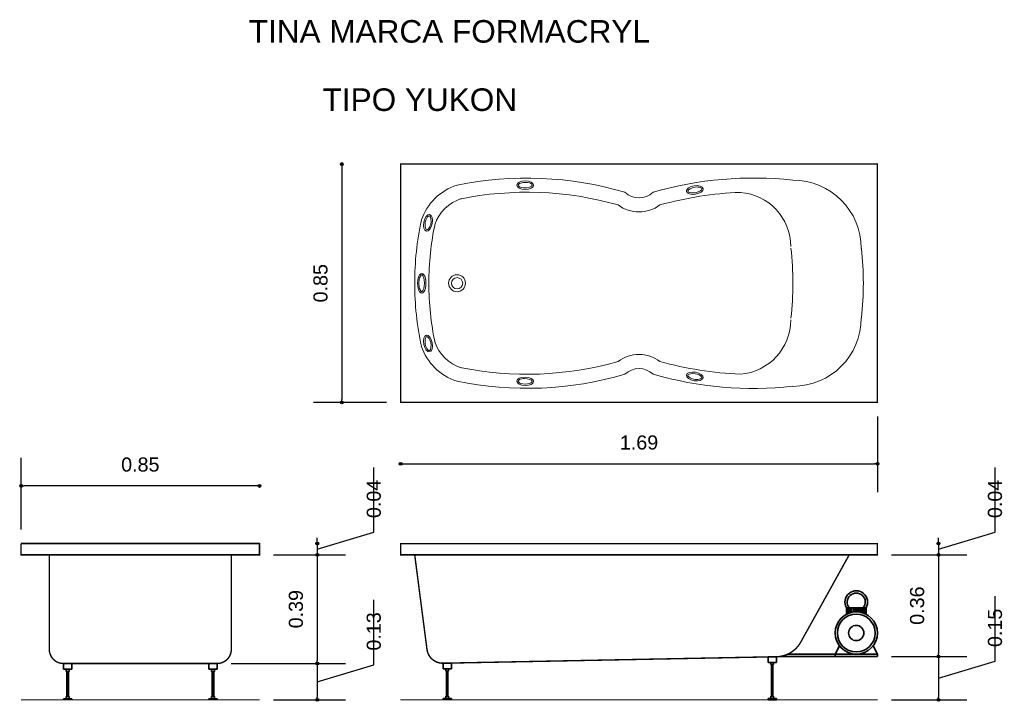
# Model space of a CAD drawing. Extents: x 170.12 to 173.61, y 181.8 to 184.22.
import ezdxf

# ---------------------------------------------------------------- set-up
doc = ezdxf.new("R2010")
doc.units = 0
doc.header["$MEASUREMENT"] = 0
doc.layers.add('CONTORNO', color=170, linetype='Continuous', lineweight=15)
for name, color, linetype, lineweight, plot in [('cotas', 3, 'Continuous', 13, False), ('muebles', 2, 'Continuous', 18, False), ('rotulos', 1, 'Continuous', 25, False), ('TRAZO', 7, 'Continuous', 35, False)]:
    doc.layers.add(name, color=color, linetype=linetype, lineweight=lineweight, plot=plot)
doc.styles.add('cotas', font='ARIAL.TTF')
doc.styles.add('rotulo', font='swissko.ttf')
doc.dimstyles.new('ISO-25', dxfattribs={"dimtxt": 2.4, "dimasz": 1, "dimexe": 1.25, "dimexo": 0.625, "dimtad": 1, "dimrnd": 0.0215, "dimtxsty": 'cotas', "dimblk": 'ORIGIN2', "dimcen": 1, "dimazin": 0, "dimtfac": 1, "dimtmove": 0, "dimatfit": 3, "dimldrblk": 'ORIGIN2', "dimfxl": 0, "dimlwe": 0, "dimarcsym": 0})

# ---------------------------------------------------------------- blocks, each defined once
blk = doc.blocks.new('_Origin2')
at = {"color": 0, "lineweight": -2}
blk.add_line((-0.5, 0), (-1, 0), dxfattribs=at)
for radius in [0.5, 0.25]:
    blk.add_circle((0, 0), radius, dxfattribs=at)
blk = doc.blocks.new('*D1')
at = {"color": 0, "linetype": 'ByBlock'}
for p, q in [((171.259, 183.6979), (171.259, 182.8729)), ((171.4173, 182.8629), (171.159, 182.8629))]:
    blk.add_line(p, q, dxfattribs=at)
at = {"layer": 'Defpoints', "color": 0, "linetype": 'ByBlock'}
for p in [(171.4673, 183.7079), (171.259, 182.8629), (171.4673, 182.8629)]:
    blk.add_point(p, dxfattribs=at)
at = {"color": 0, "linetype": 'ByBlock', "xscale": 0.01, "yscale": 0.01, "zscale": 0.01}
for p, rotation in [((171.259, 183.7079), 90), ((171.259, 182.8629), 270)]:
    blk.add_blockref('_Origin2', p, dxfattribs=dict(at, rotation=rotation))
at = {"color": 0, "linetype": 'ByBlock', "insert": (171.1835, 183.2854), "char_height": 0.05, "attachment_point": 5, "rotation": 90, "style": 'cotas'}
blk.add_mtext('0.85', dxfattribs=at)
blk = doc.blocks.new('*D3')
at = {"color": 0, "linetype": 'ByBlock'}
for p, q in [((173.1573, 182.8129), (173.1573, 182.5453)), ((171.4773, 182.6453), (173.1473, 182.6453))]:
    blk.add_line(p, q, dxfattribs=at)
at = {"layer": 'Defpoints', "color": 0, "linetype": 'ByBlock'}
for p in [(171.4673, 182.8629), (173.1573, 182.8629), (173.1573, 182.6453)]:
    blk.add_point(p, dxfattribs=at)
at = {"color": 0, "linetype": 'ByBlock', "xscale": 0.01, "yscale": 0.01, "zscale": 0.01, "rotation": 180}
blk.add_blockref('_Origin2', (171.4673, 182.6453), dxfattribs=at)
at = {"color": 0, "linetype": 'ByBlock', "xscale": 0.01, "yscale": 0.01, "zscale": 0.01}
blk.add_blockref('_Origin2', (173.1573, 182.6453), dxfattribs=at)
at = {"color": 0, "linetype": 'ByBlock', "insert": (172.3123, 182.7208), "char_height": 0.05, "attachment_point": 5, "style": 'cotas'}
blk.add_mtext('1.69', dxfattribs=at)
blk = doc.blocks.new('*D6')
at = {"color": 0, "linetype": 'ByBlock'}
for p, q in [((171.3725, 181.9336), (171.3725, 182.1634)), ((171.172, 181.8734), (171.3725, 181.9336)), ((171.172, 181.9279), (171.172, 181.8189)), ((171.0173, 181.8089), (171.272, 181.8089))]:
    blk.add_line(p, q, dxfattribs=at)
at = {"layer": 'Defpoints', "color": 0, "linetype": 'ByBlock'}
for p in [(170.8173, 181.9379), (170.9673, 181.8089), (171.172, 181.8089)]:
    blk.add_point(p, dxfattribs=at)
at = {"color": 0, "linetype": 'ByBlock', "xscale": 0.01, "yscale": 0.01, "zscale": 0.01}
for p, rotation in [((171.172, 181.9379), 90), ((171.172, 181.8089), 270)]:
    blk.add_blockref('_Origin2', p, dxfattribs=dict(at, rotation=rotation))
at = {"color": 0, "linetype": 'ByBlock', "insert": (171.3725, 181.9836), "char_height": 0.05, "attachment_point": 4, "rotation": 90, "style": 'cotas'}
blk.add_mtext('0.13', dxfattribs=at)
blk = doc.blocks.new('*D5')
at = {"color": 0, "linetype": 'ByBlock'}
for p, q in [((171.172, 182.3129), (171.172, 181.9479)), ((170.8673, 181.9379), (171.272, 181.9379))]:
    blk.add_line(p, q, dxfattribs=at)
at = {"layer": 'Defpoints', "color": 0, "linetype": 'ByBlock'}
for p in [(170.9673, 182.3229), (170.8173, 181.9379), (171.172, 181.9379)]:
    blk.add_point(p, dxfattribs=at)
at = {"color": 0, "linetype": 'ByBlock', "xscale": 0.01, "yscale": 0.01, "zscale": 0.01}
for p, rotation in [((171.172, 182.3229), 90), ((171.172, 181.9379), 270)]:
    blk.add_blockref('_Origin2', p, dxfattribs=dict(at, rotation=rotation))
at = {"color": 0, "linetype": 'ByBlock', "insert": (171.0964, 182.1304), "char_height": 0.05, "attachment_point": 5, "rotation": 90, "style": 'cotas'}
blk.add_mtext('0.39', dxfattribs=at)
blk = doc.blocks.new('*D4')
at = {"color": 0, "linetype": 'ByBlock'}
for p, q in [((171.3725, 182.4031), (171.3725, 182.6327)), ((171.172, 182.3429), (171.3725, 182.4031)), ((171.172, 182.3729), (171.172, 182.3829)), ((171.172, 182.3629), (171.172, 182.3229)), ((171.172, 182.3629), (171.172, 182.3229)), ((171.0173, 182.3229), (171.272, 182.3229)), ((171.172, 182.3129), (171.172, 182.3029))]:
    blk.add_line(p, q, dxfattribs=at)
at = {"layer": 'Defpoints', "color": 0, "linetype": 'ByBlock'}
for p in [(170.9673, 182.3629), (170.9673, 182.3229), (171.172, 182.3229)]:
    blk.add_point(p, dxfattribs=at)
at = {"color": 0, "linetype": 'ByBlock', "xscale": 0.01, "yscale": 0.01, "zscale": 0.01}
for p, rotation in [((171.172, 182.3629), 270), ((171.172, 182.3229), 90)]:
    blk.add_blockref('_Origin2', p, dxfattribs=dict(at, rotation=rotation))
at = {"color": 0, "linetype": 'ByBlock', "insert": (171.3725, 182.4531), "char_height": 0.05, "attachment_point": 4, "rotation": 90, "style": 'cotas'}
blk.add_mtext('0.04', dxfattribs=at)
blk = doc.blocks.new('*D2')
at = {"color": 0, "linetype": 'ByBlock'}
for p, q in [((170.1223, 182.4129), (170.1223, 182.667)), ((170.9573, 182.567), (170.1323, 182.567))]:
    blk.add_line(p, q, dxfattribs=at)
at = {"layer": 'Defpoints', "color": 0, "linetype": 'ByBlock'}
for p in [(170.1223, 182.567), (170.1223, 182.3629), (170.9673, 182.3629)]:
    blk.add_point(p, dxfattribs=at)
at = {"color": 0, "linetype": 'ByBlock', "xscale": 0.01, "yscale": 0.01, "zscale": 0.01, "rotation": 180}
blk.add_blockref('_Origin2', (170.1223, 182.567), dxfattribs=at)
at = {"color": 0, "linetype": 'ByBlock', "xscale": 0.01, "yscale": 0.01, "zscale": 0.01}
blk.add_blockref('_Origin2', (170.9673, 182.567), dxfattribs=at)
at = {"color": 0, "linetype": 'ByBlock', "insert": (170.5448, 182.6426), "char_height": 0.05, "attachment_point": 5, "style": 'cotas'}
blk.add_mtext('0.85', dxfattribs=at)
blk = doc.blocks.new('*D9')
at = {"color": 0, "linetype": 'ByBlock'}
for p, q in [((173.5741, 181.9461), (173.5741, 182.1763)), ((173.3736, 181.9529), (173.3736, 181.8189)), ((173.3736, 181.8859), (173.5741, 181.9461)), ((173.2073, 181.8089), (173.4736, 181.8089))]:
    blk.add_line(p, q, dxfattribs=at)
at = {"layer": 'Defpoints', "color": 0, "linetype": 'ByBlock'}
for p in [(173.1573, 181.9629), (173.1573, 181.8089), (173.3736, 181.8089)]:
    blk.add_point(p, dxfattribs=at)
at = {"color": 0, "linetype": 'ByBlock', "xscale": 0.01, "yscale": 0.01, "zscale": 0.01}
for p, rotation in [((173.3736, 181.9629), 90), ((173.3736, 181.8089), 270)]:
    blk.add_blockref('_Origin2', p, dxfattribs=dict(at, rotation=rotation))
at = {"color": 0, "linetype": 'ByBlock', "insert": (173.5741, 181.9961), "char_height": 0.05, "attachment_point": 4, "rotation": 90, "style": 'cotas'}
blk.add_mtext('0.15', dxfattribs=at)
blk = doc.blocks.new('*D8')
at = {"color": 0, "linetype": 'ByBlock'}
for p, q in [((173.3736, 182.3129), (173.3736, 181.9729)), ((173.2073, 181.9629), (173.4736, 181.9629))]:
    blk.add_line(p, q, dxfattribs=at)
at = {"layer": 'Defpoints', "color": 0, "linetype": 'ByBlock'}
for p in [(173.1573, 182.3229), (173.1573, 181.9629), (173.3736, 181.9629)]:
    blk.add_point(p, dxfattribs=at)
at = {"color": 0, "linetype": 'ByBlock', "xscale": 0.01, "yscale": 0.01, "zscale": 0.01}
for p, rotation in [((173.3736, 182.3229), 90), ((173.3736, 181.9629), 270)]:
    blk.add_blockref('_Origin2', p, dxfattribs=dict(at, rotation=rotation))
at = {"color": 0, "linetype": 'ByBlock', "insert": (173.2981, 182.1429), "char_height": 0.05, "attachment_point": 5, "rotation": 90, "style": 'cotas'}
blk.add_mtext('0.36', dxfattribs=at)
blk = doc.blocks.new('*D7')
at = {"color": 0, "linetype": 'ByBlock'}
for p, q in [((173.5741, 182.4031), (173.5741, 182.6327)), ((173.3736, 182.3429), (173.5741, 182.4031)), ((173.3736, 182.3729), (173.3736, 182.3829)), ((173.3736, 182.3629), (173.3736, 182.3229)), ((173.3736, 182.3629), (173.3736, 182.3229)), ((173.2073, 182.3229), (173.4736, 182.3229)), ((173.3736, 182.3129), (173.3736, 182.3029))]:
    blk.add_line(p, q, dxfattribs=at)
at = {"layer": 'Defpoints', "color": 0, "linetype": 'ByBlock'}
for p in [(173.1573, 182.3629), (173.1573, 182.3229), (173.3736, 182.3229)]:
    blk.add_point(p, dxfattribs=at)
at = {"color": 0, "linetype": 'ByBlock', "xscale": 0.01, "yscale": 0.01, "zscale": 0.01}
for p, rotation in [((173.3736, 182.3629), 270), ((173.3736, 182.3229), 90)]:
    blk.add_blockref('_Origin2', p, dxfattribs=dict(at, rotation=rotation))
at = {"color": 0, "linetype": 'ByBlock', "insert": (173.5741, 182.4531), "char_height": 0.05, "attachment_point": 4, "rotation": 90, "style": 'cotas'}
blk.add_mtext('0.04', dxfattribs=at)

msp = doc.modelspace()

# ---------------------------------------------------------------- linework, layer by layer
at = {"layer": 'CONTORNO'}
for p, q in [((170.9673, 181.8089), (170.1223, 181.8089)), ((173.1573, 181.8089), (171.4673, 181.8089))]:
    msp.add_line(p, q, dxfattribs=at)
at = {"layer": 'CONTORNO', "const_width": 0.005}
for points in [[(173.1573, 183.2854), (173.1573, 183.7079), (171.4673, 183.7079), (171.4673, 183.2854)], [(173.1573, 183.2854), (173.1573, 182.8629), (171.4673, 182.8629), (171.4673, 183.2854)]]:
    msp.add_lwpolyline(points, dxfattribs=at)
for points in [[(170.1223, 182.3629), (170.9673, 182.3629), (170.9673, 182.3229), (170.8673, 182.3229), (170.8673, 181.9879, -0.414214), (170.8173, 181.9379), (170.2723, 181.9379, -0.414214), (170.2223, 181.9879), (170.2223, 182.3229), (170.1223, 182.3229), (170.1223, 182.3629)], [(172.8854, 182.0135), (173.0573, 182.3229), (173.1573, 182.3229), (173.1573, 182.3629), (171.4673, 182.3629), (171.4673, 182.3229), (171.5173, 182.3229), (171.5608, 181.9878, 0.382416), (171.6176, 181.9389), (172.7995, 181.9618, 0.267178), (172.8854, 182.0135, 9.336412)]]:
    msp.add_lwpolyline(points, format="xyb", dxfattribs=at)
at = {"layer": 'muebles'}
for centre, radius, start, end in [((171.7265, 183.4463), 0.1957, 107.623, 161.6463), ((171.9148, 182.4254), 1.2325, 73.6236, 101.5844), ((172.7189, 182.3716), 1.2867, 83.825, 106.0889), ((172.8573, 183.4079), 0.2429, 0, 90), ((171.9148, 182.4254), 1.1825, 74.1246, 101.5844), ((172.3123, 183.6604), 0.0725, 226.3972, 313.6028), ((172.7189, 182.3716), 1.2367, 92.2005, 105.6044), ((172.6573, 183.415), 0.1929, 0, 85.8149), ((171.7265, 183.4463), 0.1457, 107.623, 161.6463), ((172.3123, 183.6604), 0.1225, 232.8189, 307.114), ((172.5824, 183.2854), 1.0651, 167.9416, 180), ((172.5824, 183.2854), 1.0151, 167.9416, 180), ((171.8423, 183.2925), 1.0151, 359.601, 6.6046), ((172.0422, 183.2854), 1.0651, 360, 6.6046), ((171.6673, 183.2854), 0.03, 0, 180), ((172.5824, 183.2854), 1.0651, 180, 192.0584), ((172.5824, 183.2854), 1.0151, 180, 192.0584), ((171.6673, 183.2854), 0.03, 180, 0), ((171.6673, 183.2854), 0.02, 0, 180), ((171.6673, 183.2854), 0.02, 180, 0), ((171.8423, 183.2783), 1.0151, 353.3954, 0.399), ((172.0422, 183.2854), 1.0651, 353.3954, 0), ((172.6573, 183.1558), 0.1929, 274.1851, 0), ((172.8573, 183.1629), 0.2429, 270, 0), ((171.7265, 183.1245), 0.1457, 198.3537, 252.377), ((171.7265, 183.1245), 0.1957, 198.3537, 252.377), ((172.3123, 182.9104), 0.1225, 52.886, 127.1811), ((171.9148, 184.1454), 1.1825, 258.4156, 285.8754), ((172.7189, 184.1993), 1.2367, 254.3956, 267.7995), ((171.9148, 184.1454), 1.2325, 258.4156, 286.3764), ((172.3123, 182.9104), 0.0725, 46.3972, 133.6028), ((172.7189, 184.1993), 1.2867, 253.9111, 276.175)]:
    msp.add_arc(centre, radius, start, end, dxfattribs=at)
for centre, major_axis, ratio in [((171.9089, 183.6329), (-0.03, -0.0005), 0.49975), ((172.5098, 183.6159), (0.0298, 0.0046), 0.499325), ((171.5645, 183.4994), (-0.0058, -0.0296), 0.499292)]:
    msp.add_ellipse(centre, major_axis=major_axis, ratio=ratio, dxfattribs=at)
msp.add_ellipse((171.5423, 183.2854), major_axis=(0, 0.035), ratio=0.428511, start_param=4.712389, end_param=7.853982, dxfattribs=at)
at = {"layer": 'muebles', "extrusion": (0, 0, -1)}
msp.add_ellipse((171.5423, 183.2854), major_axis=(0, -0.035), ratio=0.428511, start_param=4.712389, end_param=7.853982, dxfattribs=at)
for centre, major_axis, ratio in [((171.5645, 183.0714), (-0.0058, 0.0296), 0.499292), ((172.5098, 182.955), (0.0298, -0.0046), 0.499325), ((171.9089, 182.9379), (-0.03, 0.0005), 0.49975)]:
    msp.add_ellipse(centre, major_axis=major_axis, ratio=ratio, dxfattribs=at)
at = {"layer": 'muebles'}
for points, knots in [([(171.8839, 183.6325), (171.8839, 183.6312), (171.8851, 183.629), (171.8933, 183.6247), (171.8998, 183.6231), (171.9198, 183.6225), (171.9324, 183.629), (171.9348, 183.6348), (171.9327, 183.6381), (171.9155, 183.6436), (171.9024, 183.6434), (171.8866, 183.6379), (171.8839, 183.6341), (171.8839, 183.6325)], [0, 0, 0, 0, 0.738817, 0.738817, 1.477633, 1.477633, 2.930809, 2.930809, 4.11271, 4.11271, 5.294611, 5.294611, 6.283185, 6.283185, 6.283185, 6.283185]), ([(172.5346, 183.6197), (172.5345, 183.621), (172.5329, 183.623), (172.5242, 183.6262), (172.5175, 183.6269), (172.4975, 183.6247), (172.4858, 183.6166), (172.4842, 183.6105), (172.4867, 183.6075), (172.5045, 183.6043), (172.5175, 183.6062), (172.5326, 183.6139), (172.5349, 183.6181), (172.5346, 183.6197)], [0, 0, 0, 0, 0.73836, 0.73836, 1.47672, 1.47672, 2.927881, 2.927881, 4.107706, 4.107706, 5.287532, 5.287532, 6.283185, 6.283185, 6.283185, 6.283185]), ([(171.5597, 183.4747), (171.5609, 183.4744), (171.5634, 183.4752), (171.5694, 183.4823), (171.5723, 183.4883), (171.577, 183.5079), (171.5734, 183.5216), (171.5682, 183.5252), (171.5645, 183.5239), (171.5555, 183.5083), (171.5529, 183.4955), (171.5549, 183.4786), (171.5581, 183.475), (171.5597, 183.4747)], [0, 0, 0, 0, 0.738295, 0.738295, 1.476589, 1.476589, 2.927767, 2.927767, 4.107558, 4.107558, 5.287349, 5.287349, 6.283185, 6.283185, 6.283185, 6.283185]), ([(171.5523, 183.2854), (171.5523, 183.2858), (171.5523, 183.2862), (171.5521, 183.2998), (171.5472, 183.3121), (171.5432, 183.3153), (171.5427, 183.3154), (171.5423, 183.3154), (171.5416, 183.3154), (171.5397, 183.3146), (171.5356, 183.3073), (171.5337, 183.3014), (171.5325, 183.2917), (171.5324, 183.2885), (171.5324, 183.2854)], [4.712372, 4.712372, 4.712372, 4.712372, 4.748921, 4.748921, 5.955834, 5.955834, 6.283185, 6.283185, 6.283185, 6.925592, 6.925592, 7.567999, 7.567999, 7.854762, 7.854762, 7.854762, 7.854762]), ([(171.5523, 183.2854), (171.5523, 183.285), (171.5523, 183.2846), (171.5521, 183.271), (171.5472, 183.2587), (171.5432, 183.2555), (171.5427, 183.2554), (171.5423, 183.2554), (171.5416, 183.2554), (171.5397, 183.2562), (171.5356, 183.2635), (171.5337, 183.2695), (171.5325, 183.2792), (171.5324, 183.2823), (171.5324, 183.2854)], [4.712372, 4.712372, 4.712372, 4.712372, 4.748921, 4.748921, 5.955834, 5.955834, 6.283185, 6.283185, 6.283185, 6.925592, 6.925592, 7.567999, 7.567999, 7.854762, 7.854762, 7.854762, 7.854762]), ([(171.5597, 183.0961), (171.5609, 183.0964), (171.5634, 183.0957), (171.5694, 183.0885), (171.5723, 183.0825), (171.577, 183.0629), (171.5734, 183.0492), (171.5682, 183.0456), (171.5645, 183.0469), (171.5555, 183.0625), (171.5529, 183.0754), (171.5549, 183.0922), (171.5581, 183.0958), (171.5597, 183.0961)], [0, 0, 0, 0, 0.738295, 0.738295, 1.476589, 1.476589, 2.927767, 2.927767, 4.107558, 4.107558, 5.287349, 5.287349, 6.283185, 6.283185, 6.283185, 6.283185]), ([(172.5346, 182.9511), (172.5345, 182.9499), (172.5329, 182.9478), (172.5242, 182.9446), (172.5175, 182.9439), (172.4975, 182.9461), (172.4858, 182.9542), (172.4842, 182.9604), (172.4867, 182.9633), (172.5045, 182.9665), (172.5175, 182.9646), (172.5326, 182.957), (172.5349, 182.9527), (172.5346, 182.9511)], [0, 0, 0, 0, 0.73836, 0.73836, 1.47672, 1.47672, 2.927881, 2.927881, 4.107706, 4.107706, 5.287532, 5.287532, 6.283185, 6.283185, 6.283185, 6.283185]), ([(171.8839, 182.9384), (171.8839, 182.9396), (171.8851, 182.9418), (171.8933, 182.9461), (171.8998, 182.9477), (171.9198, 182.9483), (171.9324, 182.9419), (171.9348, 182.9361), (171.9327, 182.9328), (171.9155, 182.9272), (171.9024, 182.9274), (171.8866, 182.9329), (171.8839, 182.9367), (171.8839, 182.9384)], [0, 0, 0, 0, 0.738817, 0.738817, 1.477633, 1.477633, 2.930809, 2.930809, 4.11271, 4.11271, 5.294611, 5.294611, 6.283185, 6.283185, 6.283185, 6.283185])]:
    msp.add_open_spline(points, degree=3, knots=knots, dxfattribs=at)
at = {"layer": 'TRAZO'}
for p, q in [((170.1223, 182.3629), (170.9673, 182.3629)), ((170.2223, 182.3229), (170.8673, 182.3229)), ((171.5173, 182.3229), (173.0573, 182.3229)), ((173.0477, 182.1354), (173.1169, 182.1354)), ((173.0477, 182.1354), (173.0477, 182.1124)), ((173.0539, 182.1354), (173.0539, 182.1152)), ((173.0539, 182.1354), (173.0539, 182.1152)), ((173.0599, 182.1354), (173.0599, 182.1175)), ((173.0659, 182.1354), (173.0659, 182.1191)), ((173.0719, 182.1354), (173.0719, 182.1202)), ((173.0779, 182.1354), (173.0779, 182.1208)), ((173.0779, 182.1354), (173.0779, 182.1208)), ((173.0839, 182.1354), (173.0839, 182.1209)), ((173.0899, 182.1354), (173.0899, 182.1205)), ((173.0959, 182.1354), (173.0959, 182.1197)), ((173.1019, 182.1354), (173.1019, 182.1183)), ((173.1079, 182.1354), (173.1079, 182.1164)), ((173.1139, 182.1354), (173.1139, 182.1139)), ((173.1169, 182.1354), (173.1169, 182.1124)), ((173.0073, 181.9709), (173.0228, 182.0003)), ((173.1573, 181.9709), (173.1418, 182.0003)), ((172.7995, 181.9618), (172.7695, 181.9618)), ((172.7695, 181.9418), (172.7695, 181.9618)), ((172.7995, 181.9418), (172.7995, 181.9618)), ((172.8126, 181.9629), (173.1573, 181.9629)), ((172.8394, 181.9709), (173.1573, 181.9709)), ((173.0073, 181.9709), (173.0073, 181.9629)), ((173.1573, 181.9709), (173.1573, 181.9629)), ((170.2723, 181.9179), (170.2723, 181.9379)), ((170.3023, 181.9379), (170.2723, 181.9379)), ((170.3023, 181.9179), (170.2723, 181.9179)), ((170.2823, 181.9099), (170.2823, 181.9179)), ((170.2923, 181.9099), (170.2923, 181.9179)), ((170.3023, 181.9179), (170.3023, 181.9379)), ((170.7873, 181.9179), (170.7873, 181.9379)), ((170.8173, 181.9379), (170.7873, 181.9379)), ((170.8173, 181.9179), (170.7873, 181.9179)), ((170.7973, 181.9099), (170.7973, 181.9179)), ((170.8073, 181.9099), (170.8073, 181.9179)), ((170.8173, 181.9179), (170.8173, 181.9379)), ((171.6476, 181.9389), (171.6176, 181.9389)), ((171.6176, 181.9189), (171.6176, 181.9389)), ((171.6476, 181.9189), (171.6176, 181.9189)), ((171.6276, 181.9109), (171.6276, 181.9189)), ((171.6376, 181.9109), (171.6376, 181.9189)), ((171.6476, 181.9189), (171.6476, 181.9389)), ((172.7995, 181.9418), (172.7695, 181.9418)), ((172.7795, 181.9338), (172.7795, 181.9418)), ((172.7895, 181.9338), (172.7795, 181.9338)), ((172.782, 181.8219), (172.782, 181.9338)), ((172.787, 181.8219), (172.787, 181.9338)), ((172.7895, 181.9338), (172.7895, 181.9418)), ((170.2923, 181.9099), (170.2823, 181.9099)), ((170.2848, 181.8209), (170.2848, 181.9099)), ((170.2898, 181.8209), (170.2898, 181.9099)), ((170.8073, 181.9099), (170.7973, 181.9099)), ((170.7998, 181.8209), (170.7998, 181.9099)), ((170.8048, 181.8209), (170.8048, 181.9099)), ((171.6376, 181.9109), (171.6276, 181.9109)), ((171.6301, 181.8219), (171.6301, 181.9109)), ((171.6351, 181.8219), (171.6351, 181.9109)), ((170.3023, 181.8129), (170.2723, 181.8129)), ((170.2723, 181.8079), (170.2723, 181.8129)), ((170.2823, 181.8129), (170.2823, 181.8209)), ((170.2923, 181.8209), (170.2823, 181.8209)), ((170.2923, 181.8129), (170.2923, 181.8209)), ((170.3023, 181.8079), (170.3023, 181.8129)), ((170.8173, 181.8129), (170.7873, 181.8129)), ((170.7873, 181.8079), (170.7873, 181.8129)), ((170.7973, 181.8129), (170.7973, 181.8209)), ((170.8073, 181.8209), (170.7973, 181.8209)), ((170.8073, 181.8129), (170.8073, 181.8209)), ((170.8173, 181.8079), (170.8173, 181.8129)), ((171.6176, 181.8089), (171.6176, 181.8139)), ((171.6476, 181.8139), (171.6176, 181.8139)), ((171.6376, 181.8219), (171.6276, 181.8219)), ((171.6276, 181.8139), (171.6276, 181.8219)), ((171.6376, 181.8139), (171.6376, 181.8219)), ((171.6476, 181.8089), (171.6476, 181.8139)), ((172.7995, 181.8139), (172.7695, 181.8139)), ((172.7695, 181.8089), (172.7695, 181.8139)), ((172.7795, 181.8139), (172.7795, 181.8219)), ((172.7895, 181.8219), (172.7795, 181.8219)), ((172.7895, 181.8139), (172.7895, 181.8219)), ((172.7995, 181.8089), (172.7995, 181.8139)), ((172.7995, 181.8089), (172.7695, 181.8089))]:
    msp.add_line(p, q, dxfattribs=at)
for radius in [0.075, 0.067, 0.027]:
    msp.add_circle((173.0823, 182.0459), radius, dxfattribs=at)
for radius, start, end in [(0.04, 330, 210), (0.032, 321.3178, 218.6822)]:
    msp.add_arc((173.0823, 182.1554), radius, start, end, dxfattribs=at)

# ---------------------------------------------------------------- texts
at = {"layer": 'rotulos', "style": 'rotulo'}
for s, p in [('TINA MARCA FORMACRYL', (170.9292, 184.1379)), ('TIPO YUKON', (171.1909, 183.8959))]:
    msp.add_text(s, height=0.08, dxfattribs=at).set_placement(p)

# ---------------------------------------------------------------- dimensions: what is measured, and where the dimension line sits
at = {"layer": 'cotas'}
for base, p1, p2, picture, middle in [((171.2590152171, 182.8629114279), (171.4672985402, 183.7079114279), (171.4672985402, 182.8629114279), '*D1', (171.1834865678, 183.2854114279)), ((171.172, 182.3229), (170.9673, 182.3629), (170.9673, 182.3229), '*D4', (171.3725, 182.4531)), ((173.3736, 182.3229), (173.1573, 182.3629), (173.1573, 182.3229), '*D7', (173.5741, 182.4531)), ((171.1719953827, 181.9379114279), (170.9672985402, 182.3229114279), (170.8172985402, 181.9379114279), '*D5', (171.0964496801, 182.1304114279)), ((173.3736, 181.9629), (173.1573, 182.3229), (173.1573, 181.9629), '*D8', (173.2981, 182.1429)), ((171.172, 181.8089), (170.8173, 181.9379), (170.9673, 181.8089), '*D6', (171.3725, 181.9836)), ((173.3736, 181.8089), (173.1573, 181.9629), (173.1573, 181.8089), '*D9', (173.5741, 181.9961))]:
    dim = msp.add_linear_dim(base=base, p1=p1, p2=p2, angle=90, dimstyle='ISO-25', override={"dimtxt": 0.05, "dimasz": 0.01, "dimexe": 0.1, "dimexo": 0.05, "dimgap": 0.05, "dimrnd": 0.0005, "dimzin": 1, "dimblk1": 'Origin2', "dimblk2": 'Origin2', "dimsah": 1, "dimse1": 1, "dimtmove": 1}, dxfattribs=at)
    dim.commit()
    dim.dimension.update_dxf_attribs({"geometry": picture, "text_midpoint": middle})
for base, p1, p2, picture, middle in [((173.1573, 182.6453), (171.4673, 182.8629), (173.1573, 182.8629), '*D3', (172.3123, 182.7208)), ((170.1222985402, 182.5670213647), (170.9672985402, 182.3629114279), (170.1222985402, 182.3629114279), '*D2', (170.5447985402, 182.6425500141))]:
    dim = msp.add_linear_dim(base=base, p1=p1, p2=p2, dimstyle='ISO-25', override={"dimtxt": 0.05, "dimasz": 0.01, "dimexe": 0.1, "dimexo": 0.05, "dimgap": 0.05, "dimrnd": 0.0005, "dimzin": 1, "dimblk1": 'Origin2', "dimblk2": 'Origin2', "dimsah": 1, "dimse1": 1, "dimtmove": 1}, dxfattribs=at)
    dim.commit()
    dim.dimension.update_dxf_attribs({"geometry": picture, "text_midpoint": middle})

doc.saveas('drawing.dxf')
